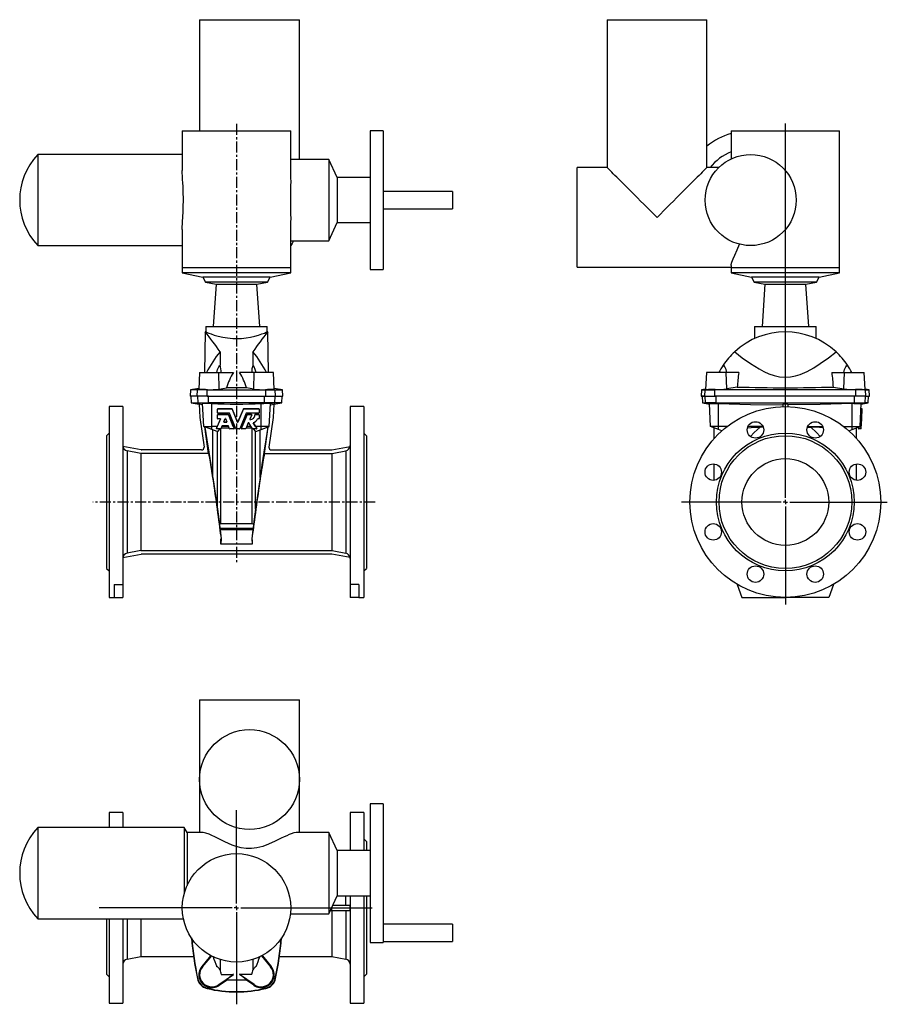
# Model space of a CAD drawing. Extents: x -11 to 28.4, y -5.5 to 39.2.
import ezdxf

# ---------------------------------------------------------------- set-up
doc = ezdxf.new("R2010")
doc.units = 0
doc.linetypes.add('CENTERX2', pattern=[0.8, 0.5, -0.1, 0.1, -0.1])
doc.layers.get('0').update_dxf_attribs({"linetype": 'CONTINUOUS'})
doc.layers.add('FORMAT', color=7, linetype='CONTINUOUS')

# ---------------------------------------------------------------- blocks, each defined once
blk = doc.blocks.new('SW_CENTERMARKSYMBOL_0')
at = {"layer": 'FORMAT', "color": 0}
for p, q in [((0, 0.197), (0, 17.192)), ((-0.197, 0), (-4.707, 0)), ((0, 0), (-0.098, 0)), ((0, 0), (0, 0.098)), ((0, 0), (0, -0.098)), ((0, 0), (0.098, 0)), ((0.197, 0), (4.629, 0)), ((0, -0.197), (0, -4.656))]:
    blk.add_line(p, q, dxfattribs=at)
blk = doc.blocks.new('SW_CENTERMARKSYMBOL_1')
at = {"layer": 'FORMAT', "color": 0}
for p, q in [((0, 0.197), (0, 4.429)), ((-0.197, 0), (-6.236, 0)), ((0, 0), (-0.098, 0)), ((0, 0), (0, 0.098)), ((0, 0), (0, -0.098)), ((0, 0), (0.098, 0)), ((0.197, 0), (6.164, 0)), ((0, -0.197), (0, -4.379))]:
    blk.add_line(p, q, dxfattribs=at)

msp = doc.modelspace()

# ---------------------------------------------------------------- linework, layer by layer
at = {"color": 7, "linetype": 'CONTINUOUS'}
for p, q in [((-2.865, 39.228), (-2.865, 34.188)), ((-2.865, 39.228), (1.662, 39.228)), ((1.662, 32.887), (1.662, 39.228)), ((15.636, 39.228), (15.636, 32.515)), ((15.636, 39.228), (20.163, 39.228)), ((20.163, 32.515), (20.163, 39.228)), ((-3.653, 34.188), (-3.653, 32.375)), ((-3.653, 34.188), (1.268, 34.188)), ((1.268, 31.998), (1.268, 34.188)), ((5.461, 34.188), (4.871, 34.188)), ((4.871, 34.188), (4.871, 27.889)), ((5.461, 34.188), (5.461, 27.889)), ((21.266, 34.188), (21.266, 32.906)), ((21.266, 34.188), (26.187, 34.188)), ((26.187, 27.968), (26.187, 34.188)), ((-3.653, 33.105), (-10.206, 33.105)), ((-10.206, 33.105), (-10.206, 28.972)), ((2.996, 32.887), (1.268, 32.887)), ((3.378, 32.064), (2.996, 32.887)), ((2.996, 32.887), (2.996, 29.19)), ((15.636, 32.515), (14.278, 32.515)), ((14.278, 27.987), (14.278, 32.515)), ((20.705, 32.515), (20.163, 32.515)), ((4.871, 32.064), (3.378, 32.064)), ((3.378, 32.064), (3.378, 30.013)), ((8.611, 31.432), (5.461, 31.432)), ((8.611, 31.432), (8.611, 30.645)), ((5.461, 30.645), (8.611, 30.645)), ((1.268, 27.968), (1.268, 30.08)), ((2.996, 29.19), (3.378, 30.013)), ((3.378, 30.013), (4.871, 30.013)), ((-3.653, 29.706), (-3.653, 27.968)), ((1.268, 29.19), (1.398, 29.19)), ((1.398, 29.19), (2.996, 29.19)), ((-10.206, 28.972), (-3.653, 28.972)), ((-3.653, 27.968), (-3.653, 27.731)), ((-3.653, 27.731), (-2.727, 27.535)), ((1.268, 27.731), (-3.653, 27.731)), ((0.342, 27.535), (1.268, 27.731)), ((1.268, 27.731), (1.268, 27.968)), ((4.871, 27.889), (5.461, 27.889)), ((14.278, 27.987), (21.266, 27.987)), ((21.266, 28.07), (21.266, 27.968)), ((21.266, 27.968), (21.266, 27.731)), ((21.266, 27.731), (22.192, 27.535)), ((23.726, 27.731), (21.266, 27.731)), ((26.187, 27.731), (23.726, 27.731)), ((25.261, 27.535), (26.187, 27.731)), ((26.187, 27.731), (26.187, 27.968)), ((-2.727, 27.535), (-2.602, 27.318)), ((0.342, 27.535), (-2.727, 27.535)), ((-2.602, 27.318), (-2.117, 27.215)), ((0.217, 27.318), (-2.602, 27.318)), ((-0.268, 27.215), (0.217, 27.318)), ((0.217, 27.318), (0.342, 27.535)), ((22.192, 27.535), (22.317, 27.318)), ((23.726, 27.535), (22.192, 27.535)), ((22.317, 27.318), (22.802, 27.215)), ((23.726, 27.318), (22.317, 27.318)), ((25.261, 27.535), (23.726, 27.535)), ((25.136, 27.318), (23.726, 27.318)), ((24.651, 27.215), (25.136, 27.318)), ((25.136, 27.318), (25.261, 27.535)), ((-2.117, 27.215), (-2.251, 25.291)), ((-2.117, 27.215), (-0.268, 27.215)), ((-0.133, 25.291), (-0.268, 27.215)), ((22.802, 27.215), (22.667, 25.291)), ((22.802, 27.215), (24.651, 27.215)), ((24.785, 25.291), (24.651, 27.215)), ((-2.609, 25.054), (-2.642, 23.204)), ((-2.587, 25.054), (-2.609, 25.054)), ((-2.59, 25.291), (-2.59, 25.053)), ((-2.59, 25.291), (0.205, 25.291)), ((0.205, 25.054), (0.205, 25.291)), ((0.225, 25.054), (0.205, 25.054)), ((0.257, 23.204), (0.225, 25.054)), ((22.329, 25.291), (22.329, 24.755)), ((22.329, 25.291), (25.124, 25.291)), ((25.124, 24.752), (25.124, 25.291)), ((-1.937, 24.153), (-1.937, 23.545)), ((-0.447, 24.153), (-0.447, 23.545)), ((-2.865, 23.204), (-2.906, 22.434)), ((-2.865, 23.204), (-1.998, 23.204)), ((-1.998, 23.204), (-1.333, 23.204)), ((-0.386, 23.204), (-1.051, 23.204)), ((0.481, 23.204), (-0.386, 23.204)), ((0.521, 22.434), (0.481, 23.204)), ((20.144, 23.204), (20.103, 22.431)), ((21.042, 23.204), (20.144, 23.204)), ((21.608, 23.204), (21.042, 23.204)), ((25.844, 23.204), (26.411, 23.204)), ((26.411, 23.204), (27.309, 23.204)), ((27.35, 22.431), (27.309, 23.204)), ((-3.284, 22.419), (-3.298, 22.141)), ((-2.903, 22.486), (-3.284, 22.419)), ((-2.955, 22.419), (-3.284, 22.419)), ((-2.526, 22.419), (-2.955, 22.419)), ((-2.526, 22.419), (0.142, 22.419)), ((-1.976, 22.46), (-1.645, 22.508)), ((-0.409, 22.46), (-0.74, 22.508)), ((0.142, 22.419), (0.571, 22.419)), ((0.9, 22.419), (0.519, 22.486)), ((0.571, 22.419), (0.9, 22.419)), ((0.914, 22.141), (0.9, 22.419)), ((19.922, 22.419), (19.907, 22.141)), ((20.104, 22.451), (19.922, 22.419)), ((19.922, 22.419), (20.081, 22.419)), ((20.081, 22.419), (20.524, 22.419)), ((26.929, 22.419), (20.524, 22.419)), ((21.545, 22.551), (21.066, 22.469)), ((25.907, 22.551), (26.387, 22.469)), ((27.372, 22.419), (26.929, 22.419)), ((27.531, 22.419), (27.348, 22.451)), ((27.372, 22.419), (27.531, 22.419)), ((27.545, 22.141), (27.531, 22.419)), ((-2.97, 22.141), (-3.298, 22.141)), ((-3.26, 22.133), (-3.245, 21.835)), ((-2.943, 22.133), (-3.26, 22.133)), ((-2.53, 22.141), (-2.97, 22.141)), ((-2.467, 22.133), (-2.943, 22.133)), ((-2.53, 22.141), (0.145, 22.141)), ((-2.467, 22.133), (0.083, 22.133)), ((-1.625, 22.141), (-1.625, 22.133)), ((-0.759, 22.133), (-0.759, 22.141)), ((0.083, 22.133), (0.558, 22.133)), ((0.145, 22.141), (0.585, 22.141)), ((0.558, 22.133), (0.876, 22.133)), ((0.585, 22.141), (0.914, 22.141)), ((0.86, 21.835), (0.876, 22.133)), ((19.907, 22.141), (20.066, 22.141)), ((19.947, 22.133), (19.962, 21.835)), ((20.092, 22.133), (19.947, 22.133)), ((20.066, 22.141), (20.521, 22.141)), ((20.092, 22.133), (20.58, 22.133)), ((26.932, 22.141), (20.521, 22.141)), ((26.873, 22.133), (20.58, 22.133)), ((23.293, 22.141), (23.293, 22.133)), ((24.159, 22.133), (24.159, 22.141)), ((27.361, 22.133), (26.873, 22.133)), ((27.386, 22.141), (26.932, 22.141)), ((27.361, 22.133), (27.506, 22.133)), ((27.386, 22.141), (27.545, 22.141)), ((27.49, 21.835), (27.506, 22.133)), ((-6.35, 21.661), (-6.98, 21.661)), ((-6.98, 21.661), (-6.98, 12.999)), ((-6.35, 21.661), (-6.35, 13.59)), ((-3.245, 21.835), (-2.886, 21.772)), ((-3.245, 21.835), (-2.928, 21.835)), ((-2.928, 21.835), (-2.464, 21.835)), ((-2.886, 21.772), (-2.855, 21.173)), ((-2.724, 21.798), (-2.73, 21.797)), ((-2.675, 20.755), (-2.73, 21.797)), ((0.079, 21.835), (-2.464, 21.835)), ((-2.314, 21.8), (-2.421, 21.801)), ((-2.052, 21.547), (-2.052, 21.551)), ((-2.052, 21.378), (-2.052, 21.547)), ((-1.397, 21.56), (-2.043, 21.56)), ((-2.043, 21.557), (-1.397, 21.557)), ((-1.142, 20.959), (-1.389, 21.554)), ((-1.389, 21.551), (-1.142, 20.956)), ((-0.878, 21.554), (-1.124, 20.959)), ((-1.124, 20.956), (-0.878, 21.551)), ((-0.172, 21.56), (-0.869, 21.56)), ((-0.869, 21.557), (-0.172, 21.557)), ((-0.163, 21.547), (-0.163, 21.551)), ((-0.163, 21.547), (-0.163, 21.378)), ((-0.07, 21.8), (0.037, 21.801)), ((0.543, 21.835), (0.079, 21.835)), ((0.291, 20.755), (0.345, 21.797)), ((0.339, 21.798), (0.345, 21.797)), ((0.502, 21.772), (0.47, 21.173)), ((0.502, 21.772), (0.86, 21.835)), ((0.86, 21.835), (0.543, 21.835)), ((4.595, 21.661), (3.965, 21.661)), ((3.965, 21.661), (3.965, 13.59)), ((4.595, 21.661), (4.595, 12.999)), ((19.962, 21.835), (20.28, 21.779)), ((19.962, 21.835), (20.107, 21.835)), ((20.583, 21.835), (20.107, 21.835)), ((20.279, 21.8), (20.293, 21.801)), ((20.334, 20.755), (20.279, 21.8)), ((20.583, 21.835), (26.87, 21.835)), ((20.625, 21.798), (20.695, 21.797)), ((23.608, 21.772), (23.608, 21.659)), ((23.844, 21.772), (23.844, 21.659)), ((26.828, 21.798), (26.758, 21.797)), ((26.87, 21.835), (27.345, 21.835)), ((27.119, 20.755), (27.173, 21.8)), ((27.173, 21.8), (27.16, 21.801)), ((27.22, 21.557), (27.161, 21.56)), ((27.173, 21.779), (27.49, 21.835)), ((27.21, 21.378), (27.219, 21.547)), ((27.49, 21.835), (27.345, 21.835)), ((-2.855, 21.173), (-2.665, 19.827)), ((-2.103, 20.664), (-1.923, 21.097)), ((-1.923, 21.1), (-2.066, 20.755)), ((-2.052, 21.289), (-2.052, 21.292)), ((-2.052, 21.119), (-2.052, 21.289)), ((-1.524, 21.368), (-2.043, 21.368)), ((-1.57, 21.302), (-2.043, 21.302)), ((-2.043, 21.299), (-1.57, 21.299)), ((-1.932, 21.11), (-2.043, 21.11)), ((-1.923, 21.102), (-1.923, 21.1)), ((-1.771, 20.971), (-1.711, 21.117)), ((-1.693, 21.117), (-1.633, 20.971)), ((-1.337, 20.755), (-1.562, 21.296)), ((-1.562, 21.293), (-1.301, 20.664)), ((-1.222, 20.657), (-1.515, 21.362)), ((-0.751, 21.362), (-1.044, 20.657)), ((-0.965, 20.664), (-0.705, 21.293)), ((-0.705, 21.296), (-0.929, 20.755)), ((-0.172, 21.368), (-0.743, 21.368)), ((-0.512, 21.302), (-0.696, 21.302)), ((-0.696, 21.299), (-0.512, 21.299)), ((-0.503, 21.285), (-0.586, 21.087)), ((-0.502, 21.289), (-0.502, 21.292)), ((-0.361, 21.292), (-0.361, 21.289)), ((-0.172, 21.302), (-0.352, 21.302)), ((-0.352, 21.299), (-0.172, 21.299)), ((-0.172, 21.11), (-0.226, 21.11)), ((-0.163, 21.289), (-0.163, 21.292)), ((-0.163, 21.289), (-0.163, 21.119)), ((0.47, 21.173), (0.281, 19.827)), ((27.196, 21.11), (27.137, 21.113)), ((27.206, 21.299), (27.147, 21.302)), ((27.21, 21.368), (27.151, 21.371)), ((27.173, 20.664), (27.196, 21.097)), ((27.197, 21.119), (27.206, 21.289)), ((27.206, 21.299), (27.21, 21.362)), ((-2.675, 20.755), (-2.314, 20.755)), ((-2.314, 20.624), (-2.675, 20.755)), ((-2.463, 19.531), (-2.633, 20.74)), ((-2.066, 20.755), (-2.314, 20.755)), ((-2.07, 20.535), (-2.314, 20.624)), ((-2.263, 18.438), (-2.263, 20.605)), ((-2.104, 20.667), (-2.104, 20.66)), ((-2.103, 20.67), (-2.077, 20.733)), ((-1.91, 20.651), (-2.094, 20.651)), ((-2.077, 20.733), (-2.066, 20.755)), ((-1.945, 20.651), (-2.06, 20.536)), ((-1.851, 20.777), (-1.901, 20.657)), ((-1.901, 16.359), (-1.901, 20.658)), ((-1.885, 20.695), (-1.518, 20.695)), ((-1.543, 20.755), (-1.861, 20.755)), ((-1.561, 20.783), (-1.843, 20.783)), ((-1.762, 20.961), (-1.641, 20.961)), ((-1.641, 20.958), (-1.762, 20.958)), ((-1.502, 20.657), (-1.552, 20.777)), ((-1.309, 20.651), (-1.494, 20.651)), ((-1.337, 20.755), (-1.327, 20.733)), ((-1.263, 20.755), (-1.337, 20.755)), ((-1.327, 20.733), (-1.301, 20.67)), ((-1.311, 20.695), (-1.238, 20.695)), ((-1.3, 20.66), (-1.3, 20.667)), ((-1.053, 20.651), (-1.214, 20.651)), ((-1.028, 20.695), (-0.955, 20.695)), ((-0.929, 20.755), (-1.003, 20.755)), ((-0.966, 20.667), (-0.966, 20.66)), ((-0.965, 20.67), (-0.939, 20.733)), ((-0.773, 20.651), (-0.957, 20.651)), ((-0.939, 20.733), (-0.929, 20.755)), ((-0.655, 20.919), (-0.764, 20.657)), ((-0.748, 20.695), (-0.495, 20.695)), ((-0.533, 20.755), (-0.723, 20.755)), ((-0.469, 20.655), (-0.638, 20.921)), ((-0.483, 16.359), (-0.483, 20.678)), ((-0.277, 20.651), (-0.461, 20.651)), ((-0.439, 20.651), (-0.324, 20.536)), ((-0.324, 20.755), (-0.43, 20.921)), ((-0.43, 20.918), (-0.269, 20.666)), ((-0.07, 20.755), (-0.324, 20.755)), ((-0.324, 20.755), (-0.308, 20.733)), ((-0.315, 20.535), (-0.07, 20.624)), ((-0.308, 20.733), (-0.269, 20.672)), ((-0.268, 20.66), (-0.268, 20.667)), ((-0.121, 18.438), (-0.121, 20.605)), ((0.291, 20.755), (-0.07, 20.755)), ((-0.07, 20.624), (0.291, 20.755)), ((0.079, 19.531), (0.248, 20.74)), ((20.695, 20.755), (20.334, 20.755)), ((20.695, 20.624), (20.334, 20.755)), ((20.498, 20.217), (20.498, 20.695)), ((21.076, 20.755), (20.695, 20.755)), ((20.85, 20.567), (20.695, 20.624)), ((22.712, 20.755), (22.028, 20.755)), ((22.721, 20.734), (22.576, 20.733)), ((24.732, 20.734), (24.877, 20.733)), ((24.74, 20.755), (25.424, 20.755)), ((26.376, 20.755), (26.758, 20.755)), ((26.603, 20.567), (26.758, 20.624)), ((26.758, 20.755), (27.119, 20.755)), ((26.758, 20.624), (27.119, 20.755)), ((26.955, 20.217), (26.955, 20.695)), ((27.172, 20.651), (27.054, 20.657)), ((27.055, 20.67), (27.058, 20.733)), ((-6.98, 20.46), (-7.098, 20.342)), ((-7.098, 20.342), (-7.098, 14.318)), ((-2.06, 20.536), (-2.07, 20.535)), ((-2.06, 17.001), (-2.06, 20.536)), ((-0.324, 20.536), (-0.315, 20.535)), ((-0.324, 17.001), (-0.324, 20.536)), ((4.713, 20.342), (4.595, 20.46)), ((4.713, 20.342), (4.713, 14.318)), ((-5.525, 19.694), (-6.347, 19.854)), ((-2.782, 19.692), (-5.502, 19.692)), ((0.398, 19.692), (3.118, 19.692)), ((3.14, 19.694), (3.963, 19.854)), ((-5.529, 19.531), (-5.529, 15.128)), ((-2.463, 19.531), (-5.529, 19.531)), ((0.079, 19.531), (3.144, 19.531)), ((3.144, 19.531), (3.144, 15.128)), ((20.498, 18.315), (20.498, 19.057)), ((26.955, 18.315), (26.955, 19.057)), ((-2.263, 18.438), (-2.06, 17.001)), ((-0.121, 18.438), (-0.324, 17.001)), ((-2.06, 17.001), (-1.959, 16.317)), ((-0.324, 17.001), (-0.425, 16.317)), ((-1.901, 16.359), (-1.959, 16.317)), ((-1.959, 16.317), (-1.945, 16.128)), ((-1.901, 16.359), (-0.483, 16.359)), ((-0.483, 16.359), (-0.425, 16.317)), ((-0.425, 16.317), (-0.439, 16.128)), ((-1.94, 16.073), (-1.894, 15.659)), ((-1.894, 15.659), (-1.901, 15.421)), ((-1.894, 15.659), (-1.895, 15.659)), ((-0.445, 16.073), (-0.49, 15.659)), ((-0.49, 15.659), (-0.489, 15.659)), ((-0.49, 15.659), (-0.483, 15.421)), ((-6.347, 14.806), (-5.525, 14.966)), ((-5.529, 15.128), (3.144, 15.128)), ((3.118, 14.968), (-5.502, 14.968)), ((3.963, 14.806), (3.14, 14.966)), ((-7.098, 14.318), (-6.98, 14.2)), ((4.595, 14.2), (4.713, 14.318)), ((-6.743, 13.59), (-6.35, 13.59)), ((-6.743, 13.59), (-6.743, 12.999)), ((-6.35, 13.59), (-6.35, 12.999)), ((4.359, 13.59), (3.965, 13.59)), ((3.965, 13.59), (3.965, 12.999)), ((4.359, 13.59), (4.359, 12.999)), ((21.543, 13.59), (21.758, 12.999)), ((25.91, 13.59), (25.695, 12.999)), ((-6.98, 12.999), (-6.743, 12.999)), ((-6.743, 12.999), (-6.35, 12.999)), ((4.359, 12.999), (3.965, 12.999)), ((4.359, 12.999), (4.595, 12.999)), ((21.758, 12.999), (23.726, 12.999)), ((25.695, 12.999), (23.726, 12.999)), ((-2.865, 8.353), (-2.865, 4.731)), ((-2.865, 8.353), (-0.602, 8.353)), ((-0.602, 8.353), (1.662, 8.353)), ((1.662, 2.327), (1.662, 8.353)), ((-2.865, 4.731), (-2.865, 2.327)), ((5.461, 3.629), (4.871, 3.629)), ((4.871, 3.629), (4.871, -2.671)), ((5.461, 3.629), (5.461, -2.671)), ((-6.35, 3.235), (-6.98, 3.235)), ((-6.98, 3.235), (-6.98, 2.546)), ((-6.35, 3.235), (-6.35, 2.546)), ((4.595, 3.235), (3.965, 3.235)), ((3.965, 3.235), (3.965, 1.505)), ((4.595, 3.235), (4.595, 1.505)), ((-3.56, 2.546), (-10.206, 2.546)), ((-10.206, 2.546), (-10.206, -1.588)), ((-3.436, 2.327), (-3.56, 2.546)), ((-3.56, 2.546), (-3.56, -0.427)), ((-2.721, 2.327), (-3.436, 2.327)), ((-3.436, 2.327), (-3.436, -0.086)), ((2.996, 2.327), (1.52, 2.327)), ((3.378, 1.505), (2.996, 2.327)), ((2.996, 2.327), (2.996, -1.37)), ((4.713, 1.916), (4.595, 2.034)), ((4.713, 1.916), (4.713, 1.505)), ((4.871, 1.505), (3.378, 1.505)), ((3.378, 1.505), (3.378, -0.547)), ((2.996, -1.37), (3.378, -0.547)), ((3.378, -0.547), (4.871, -0.547)), ((3.965, -0.547), (3.965, -5.427)), ((4.595, -0.547), (4.595, -5.427)), ((4.713, -0.547), (4.713, -4.108)), ((3.068, -1.214), (3.118, -1.214)), ((3.118, -1.214), (3.14, -1.214)), ((3.14, -1.214), (3.963, -1.214)), ((3.144, -1.214), (3.144, -3.301)), ((3.178, -0.978), (3.963, -0.978)), ((-10.206, -1.588), (-3.604, -1.588)), ((-7.098, -1.588), (-7.098, -4.108)), ((-6.98, -1.588), (-6.98, -5.427)), ((-6.35, -1.588), (-6.35, -5.427)), ((-5.529, -1.588), (-5.529, -3.301)), ((1.253, -1.37), (2.996, -1.37)), ((8.611, -1.831), (5.461, -1.831)), ((8.611, -1.831), (8.611, -2.618)), ((4.871, -2.671), (5.461, -2.671)), ((5.461, -2.618), (8.611, -2.618)), ((-6.158, -3.423), (-5.529, -3.301)), ((-5.529, -3.301), (-3.144, -3.301)), ((-2.379, -3.277), (-2.772, -3.756)), ((-2.334, -3.276), (-2.743, -3.78)), ((-2.388, -3.244), (-2.379, -3.277)), ((-1.937, -3.441), (-1.937, -3.914)), ((-0.447, -3.441), (-0.447, -3.914)), ((-0.051, -3.276), (0.358, -3.78)), ((0.004, -3.243), (-0.006, -3.277)), ((-0.006, -3.277), (0.388, -3.756)), ((0.759, -3.301), (3.144, -3.301)), ((3.144, -3.301), (3.774, -3.423)), ((-7.098, -4.108), (-6.98, -4.226)), ((-1.998, -4.579), (-1.333, -4.114)), ((-1.976, -4.611), (-1.645, -4.376)), ((-1.881, -4.114), (-1.333, -4.114)), ((-0.503, -4.114), (-1.051, -4.114)), ((-0.386, -4.579), (-1.051, -4.114)), ((-0.409, -4.611), (-0.74, -4.376)), ((4.595, -4.226), (4.713, -4.108)), ((-6.98, -5.427), (-6.35, -5.427)), ((3.965, -5.427), (4.595, -5.427))]:
    msp.add_line(p, q, dxfattribs=at)
at = {"color": 8, "linetype": 'CONTINUOUS'}
for p, q in [((1.268, 27.968), (-3.653, 27.968)), ((23.726, 27.968), (21.266, 27.968)), ((26.187, 27.968), (23.726, 27.968)), ((-1.976, 22.46), (-1.998, 23.204)), ((-0.409, 22.46), (-0.386, 23.204)), ((21.066, 22.469), (21.042, 23.204)), ((26.387, 22.469), (26.411, 23.204)), ((-2.97, 22.141), (-2.955, 22.419)), ((-2.885, 22.432), (-2.955, 22.419)), ((-2.53, 22.141), (-2.526, 22.419)), ((-2.513, 22.429), (-2.526, 22.419)), ((0.128, 22.429), (0.142, 22.419)), ((0.145, 22.141), (0.142, 22.419)), ((0.5, 22.432), (0.571, 22.419)), ((0.585, 22.141), (0.571, 22.419)), ((20.066, 22.141), (20.081, 22.419)), ((20.137, 22.429), (20.081, 22.419)), ((20.521, 22.141), (20.524, 22.419)), ((20.538, 22.432), (20.524, 22.419)), ((26.915, 22.432), (26.929, 22.419)), ((26.932, 22.141), (26.929, 22.419)), ((27.315, 22.429), (27.372, 22.419)), ((27.386, 22.141), (27.372, 22.419)), ((-2.928, 21.835), (-2.943, 22.133)), ((-2.464, 21.835), (-2.467, 22.133)), ((0.079, 21.835), (0.083, 22.133)), ((0.543, 21.835), (0.558, 22.133)), ((20.107, 21.835), (20.092, 22.133)), ((20.583, 21.835), (20.58, 22.133)), ((26.87, 21.835), (26.873, 22.133)), ((27.345, 21.835), (27.361, 22.133)), ((-2.724, 21.798), (-2.928, 21.835)), ((-2.421, 21.801), (-2.464, 21.835)), ((-2.314, 20.755), (-2.314, 21.8)), ((-2.043, 21.557), (-2.043, 21.56)), ((-1.397, 21.557), (-1.397, 21.56)), ((-1.389, 21.551), (-1.389, 21.554)), ((-0.878, 21.551), (-0.878, 21.554)), ((-0.869, 21.557), (-0.869, 21.56)), ((-0.172, 21.557), (-0.172, 21.56)), ((-0.07, 20.755), (-0.07, 21.8)), ((0.037, 21.801), (0.079, 21.835)), ((0.339, 21.798), (0.543, 21.835)), ((20.293, 21.801), (20.107, 21.835)), ((20.625, 21.798), (20.583, 21.835)), ((20.695, 20.755), (20.695, 21.797)), ((26.758, 20.755), (26.758, 21.797)), ((26.828, 21.798), (26.87, 21.835)), ((27.16, 21.801), (27.345, 21.835)), ((27.219, 21.547), (27.16, 21.551)), ((-2.043, 21.299), (-2.043, 21.302)), ((-1.923, 21.097), (-1.923, 21.1)), ((-1.57, 21.299), (-1.57, 21.302)), ((-1.562, 21.293), (-1.562, 21.296)), ((-0.705, 21.293), (-0.705, 21.296)), ((-0.696, 21.299), (-0.696, 21.302)), ((-0.577, 21.074), (-0.577, 21.077)), ((-0.512, 21.299), (-0.512, 21.302)), ((-0.352, 21.299), (-0.352, 21.302)), ((-0.172, 21.299), (-0.172, 21.302)), ((27.196, 21.097), (27.137, 21.1)), ((27.197, 21.119), (27.138, 21.122)), ((27.206, 21.289), (27.147, 21.292)), ((27.21, 21.362), (27.151, 21.365)), ((27.21, 21.378), (27.152, 21.381)), ((-2.314, 20.624), (-2.314, 20.755)), ((-2.103, 20.664), (-2.103, 20.67)), ((-1.762, 20.958), (-1.762, 20.961)), ((-1.641, 20.958), (-1.641, 20.961)), ((-1.301, 20.664), (-1.301, 20.67)), ((-1.142, 20.956), (-1.142, 20.959)), ((-1.124, 20.956), (-1.124, 20.959)), ((-0.965, 20.664), (-0.965, 20.67)), ((-0.43, 20.918), (-0.43, 20.921)), ((-0.269, 20.666), (-0.269, 20.672)), ((-0.07, 20.624), (-0.07, 20.755)), ((20.695, 20.624), (20.695, 20.755)), ((26.758, 20.624), (26.758, 20.755)), ((27.173, 20.664), (27.055, 20.67)), ((-6.158, 19.654), (-6.158, 15.006)), ((3.774, 19.654), (3.774, 15.006)), ((-0.439, 16.128), (-1.945, 16.128)), ((-0.445, 16.073), (-1.94, 16.073)), ((-0.483, 15.421), (-1.901, 15.421)), ((3.774, -0.978), (3.774, -0.547)), ((3.118, -1.214), (3.118, -1.107)), ((3.14, -1.214), (3.14, -1.058)), ((3.774, -1.214), (3.774, -3.423)), ((-6.158, -1.588), (-6.158, -3.423)), ((-2.772, -3.756), (-2.743, -3.78)), ((0.388, -3.756), (0.358, -3.78)), ((-2.97, -4.302), (-2.955, -4.299)), ((-2.885, -4.284), (-2.955, -4.299)), ((0.5, -4.284), (0.571, -4.299)), ((0.585, -4.302), (0.571, -4.299)), ((-2.53, -4.756), (-2.526, -4.742)), ((-2.513, -4.685), (-2.526, -4.742)), ((-1.976, -4.611), (-1.998, -4.579)), ((-0.409, -4.611), (-0.386, -4.579)), ((0.128, -4.685), (0.142, -4.742)), ((0.145, -4.756), (0.142, -4.742))]:
    msp.add_line(p, q, dxfattribs=at)
at = {"color": 7, "linetype": 'CONTINUOUS'}
for points in [[(-3.651, 29.706), (-3.652, 29.765), (-3.643, 30.013), (-3.626, 30.31), (-3.618, 30.47), (-3.611, 30.633), (-3.606, 30.803), (-3.603, 30.974), (-3.604, 31.152), (-3.607, 31.328), (-3.613, 31.494), (-3.62, 31.657), (-3.629, 31.82), (-3.638, 31.977), (-3.646, 32.127), (-3.651, 32.269), (-3.652, 32.375)], [(17.9, 30.251), (17.748, 30.402), (17.598, 30.553), (17.449, 30.702), (17.302, 30.849), (17.157, 30.994), (17.016, 31.135), (16.879, 31.272), (16.746, 31.405), (16.618, 31.532), (16.497, 31.654), (16.381, 31.77), (16.272, 31.878), (16.171, 31.98), (16.077, 32.074), (15.991, 32.159), (15.914, 32.236), (15.846, 32.305), (15.787, 32.364), (15.737, 32.413), (15.697, 32.453), (15.667, 32.483), (15.647, 32.504), (15.637, 32.514), (15.636, 32.515)], [(20.163, 32.515), (20.162, 32.514), (20.152, 32.504), (20.132, 32.483), (20.102, 32.453), (20.062, 32.413), (20.012, 32.364), (19.953, 32.305), (19.885, 32.236), (19.808, 32.159), (19.722, 32.074), (19.628, 31.98), (19.527, 31.878), (19.418, 31.77), (19.303, 31.654), (19.181, 31.532), (19.053, 31.405), (18.921, 31.272), (18.783, 31.135), (18.642, 30.994), (18.498, 30.849), (18.351, 30.702), (18.201, 30.553), (18.051, 30.402), (17.9, 30.251)], [(1.267, 31.998), (1.268, 31.917), (1.263, 31.648), (1.256, 31.356), (1.253, 31.051), (1.256, 30.736), (1.262, 30.44), (1.268, 30.152), (1.267, 30.08)], [(1.398, 29.19), (1.332, 29.074), (1.268, 28.975)], [(21.27, 28.07), (21.27, 28.109), (21.3, 28.22), (21.356, 28.364), (21.433, 28.54), (21.538, 28.774), (21.651, 29.04)], [(-2.587, 25.053), (-2.576, 25.049), (-2.53, 25.03), (-2.45, 24.999), (-2.34, 24.959), (-2.198, 24.912), (-2.023, 24.862), (-1.819, 24.815), (-1.598, 24.779), (-1.356, 24.757), (-1.192, 24.752)], [(-1.192, 24.752), (-0.972, 24.76), (-0.752, 24.784), (-0.552, 24.818), (-0.363, 24.862), (-0.191, 24.911), (-0.043, 24.96), (0.076, 25.003), (0.16, 25.036), (0.194, 25.049), (0.205, 25.054)], [(21.426, 24.153), (21.769, 23.879), (22.137, 23.615), (22.531, 23.371), (22.748, 23.256), (22.975, 23.155), (23.212, 23.073), (23.466, 23.017), (23.726, 22.997), (23.955, 23.013), (24.18, 23.057), (24.397, 23.124), (24.718, 23.262), (25.022, 23.428), (25.309, 23.611), (25.68, 23.877), (26.027, 24.153)], [(-2.092, 23.204), (-2.047, 23.34), (-1.993, 23.465), (-1.966, 23.51), (-1.938, 23.544), (-1.937, 23.545)], [(-0.293, 23.204), (-0.338, 23.34), (-0.392, 23.465), (-0.418, 23.51), (-0.446, 23.544), (-0.447, 23.545)], [(21.066, 23.204), (21.036, 23.34), (20.985, 23.465), (20.953, 23.51), (20.91, 23.544), (20.908, 23.545)], [(26.386, 23.204), (26.417, 23.34), (26.468, 23.465), (26.5, 23.51), (26.543, 23.544), (26.545, 23.545)], [(-2.905, 22.434), (-2.902, 22.432), (-2.885, 22.432)], [(-0.74, 22.508), (-1.326, 22.511), (-1.645, 22.508)], [(0.52, 22.434), (0.518, 22.432), (0.5, 22.432)], [(20.137, 22.429), (20.114, 22.429), (20.104, 22.43), (20.105, 22.431)], [(27.315, 22.429), (27.339, 22.429), (27.349, 22.43), (27.348, 22.431)], [(-2.727, 21.744), (-2.748, 21.747), (-2.886, 21.772)], [(0.343, 21.744), (0.363, 21.747), (0.502, 21.772)], [(20.695, 21.797), (22.151, 21.758), (23.608, 21.744)], [(23.844, 21.772), (23.726, 21.772), (23.608, 21.772)], [(26.758, 21.797), (25.302, 21.758), (23.844, 21.744)], [(27.219, 21.547), (27.219, 21.549), (27.22, 21.551), (27.22, 21.553), (27.22, 21.554), (27.22, 21.555), (27.22, 21.556), (27.22, 21.557), (27.22, 21.557)], [(27.196, 21.11), (27.196, 21.11), (27.196, 21.111), (27.197, 21.111), (27.197, 21.113), (27.197, 21.114), (27.197, 21.116), (27.197, 21.117), (27.197, 21.119)], [(27.196, 21.097), (27.196, 21.099), (27.196, 21.101), (27.196, 21.104), (27.196, 21.106), (27.196, 21.107), (27.196, 21.109), (27.196, 21.11), (27.196, 21.11)], [(27.206, 21.289), (27.206, 21.291), (27.206, 21.293), (27.206, 21.294), (27.206, 21.296), (27.206, 21.297), (27.206, 21.298), (27.206, 21.298), (27.206, 21.299)], [(27.21, 21.368), (27.21, 21.368), (27.21, 21.369), (27.21, 21.37), (27.21, 21.371), (27.21, 21.372), (27.21, 21.374), (27.21, 21.376), (27.21, 21.378)], [(27.21, 21.362), (27.21, 21.364), (27.21, 21.365), (27.21, 21.366), (27.21, 21.367), (27.21, 21.367), (27.21, 21.368), (27.21, 21.368), (27.21, 21.368)], [(-2.104, 20.667), (-2.103, 20.668), (-2.103, 20.67)], [(-1.301, 20.67), (-1.3, 20.668), (-1.3, 20.667)], [(-0.966, 20.667), (-0.966, 20.668), (-0.965, 20.67)], [(-0.43, 20.921), (-0.431, 20.923), (-0.432, 20.924)], [(22.009, 20.699), (22.179, 20.71), (22.576, 20.733)], [(22.576, 20.733), (22.311, 20.491), (22.142, 20.307)], [(25.444, 20.699), (25.274, 20.71), (24.877, 20.733)], [(24.877, 20.733), (25.142, 20.491), (25.311, 20.307)], [(27.054, 20.657), (27.054, 20.658), (27.055, 20.658), (27.055, 20.66), (27.055, 20.661), (27.055, 20.663), (27.055, 20.666), (27.055, 20.668), (27.055, 20.67)], [(27.172, 20.651), (27.172, 20.651), (27.172, 20.652), (27.173, 20.653), (27.173, 20.655), (27.173, 20.657), (27.173, 20.66), (27.173, 20.662), (27.173, 20.664)], [(-5.529, 19.531), (-5.609, 19.547), (-6.158, 19.654)], [(-2.463, 19.531), (-2.458, 19.515), (-2.45, 19.485), (-2.441, 19.442), (-2.43, 19.385), (-2.418, 19.315), (-2.403, 19.233), (-2.388, 19.139), (-2.37, 19.034), (-2.352, 18.918), (-2.332, 18.792), (-2.311, 18.656), (-2.289, 18.513), (-2.266, 18.362), (-2.243, 18.205), (-2.219, 18.042), (-2.194, 17.874), (-2.17, 17.703), (-2.145, 17.53), (-2.12, 17.356), (-2.096, 17.181), (-2.072, 17.008), (-2.048, 16.836), (-2.025, 16.667), (-2.003, 16.503), (-1.982, 16.344), (-1.962, 16.191), (-1.943, 16.045), (-1.926, 15.907), (-1.91, 15.778), (-1.895, 15.659)], [(0.079, 19.531), (0.073, 19.515), (0.066, 19.485), (0.057, 19.442), (0.046, 19.385), (0.033, 19.315), (0.019, 19.233), (0.003, 19.139), (-0.014, 19.034), (-0.033, 18.918), (-0.052, 18.792), (-0.073, 18.656), (-0.095, 18.513), (-0.118, 18.362), (-0.142, 18.205), (-0.166, 18.042), (-0.19, 17.874), (-0.215, 17.703), (-0.239, 17.53), (-0.264, 17.356), (-0.288, 17.181), (-0.313, 17.008), (-0.336, 16.836), (-0.359, 16.667), (-0.381, 16.503), (-0.402, 16.344), (-0.422, 16.191), (-0.441, 16.045), (-0.458, 15.907), (-0.474, 15.778), (-0.489, 15.659)], [(3.144, 19.531), (3.225, 19.547), (3.774, 19.654)], [(-5.529, 15.128), (-5.609, 15.113), (-6.158, 15.006)], [(3.144, 15.128), (3.225, 15.113), (3.774, 15.006)], [(-2.865, 2.342), (-2.869, 2.337), (-2.876, 2.327)], [(1.52, 2.327), (1.515, 2.327), (1.416, 2.312), (1.291, 2.271), (1.193, 2.23), (1.086, 2.181), (0.967, 2.123), (0.842, 2.061), (0.57, 1.927), (0.268, 1.79), (0.008, 1.695), (-0.13, 1.654), (-0.273, 1.622), (-0.505, 1.594), (-0.747, 1.598), (-0.978, 1.632), (-1.205, 1.692), (-1.382, 1.755), (-1.55, 1.824), (-1.716, 1.899), (-1.874, 1.975), (-2.026, 2.051), (-2.169, 2.123), (-2.307, 2.189), (-2.433, 2.246), (-2.579, 2.301), (-2.702, 2.327), (-2.721, 2.324)], [(3.963, -1.214), (3.963, -1.096), (3.963, -0.978)], [(-0.74, -4.376), (-1.326, -4.375), (-1.645, -4.376)]]:
    msp.add_lwpolyline(points, dxfattribs=at)
for centre, radius in [((22.152, 31.039), 2.067), ((23.726, 17.33), 4.331), ((22.37, 20.603), 0.374), ((25.082, 20.603), 0.374), ((23.726, 17.33), 3.13), ((23.726, 17.33), 3.012), ((23.726, 17.33), 1.969), ((20.453, 18.686), 0.374), ((27, 18.686), 0.374), ((20.453, 15.974), 0.374), ((27, 15.974), 0.374), ((22.37, 14.056), 0.374), ((25.082, 14.056), 0.374), ((-0.602, 4.731), 2.264), ((-1.192, -1.096), 2.461)]:
    msp.add_circle(centre, radius, dxfattribs=at)
for centre, radius, start, end in [((22.152, 31.039), 3.15, 106.3348, 129.1424), ((-8.043, 31.039), 2.992, 136.3074, 223.6926), ((22.152, 31.039), 2.362, 112.0243, 141.3178), ((-16.093, 14.295), 17.251, 34.853, 38.5881), ((13.709, 14.295), 17.251, 141.4119, 145.147), ((23.726, 21.668), 3.386, 47.214, 132.786), ((1.769, 21.082), 4.813, 140.3536, 153.8428), ((-4.153, 21.082), 4.813, 26.1572, 39.6464), ((23.726, 21.668), 3.386, 132.7927, 146.3464), ((23.726, 21.668), 3.386, 33.6536, 47.2073), ((-2.969, 23.201), 1.087, 0.163, 18.4459), ((0.584, 23.201), 1.087, 161.5541, 179.837), ((23.727, 21.668), 3.386, 146.3466, 153.032), ((23.726, 21.668), 3.386, 26.968, 33.6534), ((0.822, 21.822), 2.56, 147.3438, 164.4671), ((-3.206, 21.822), 2.56, 15.5329, 32.6562), ((29.147, 22.148), 7.612, 172.0265, 176.9682), ((18.306, 22.148), 7.612, 3.0318, 7.9735), ((-2.756, 13.584), 8.849, 88.4249, 90.8349), ((-2.437, 25.802), 3.374, 268.7086, 277.851), ((0.052, 25.802), 3.374, 262.149, 271.2914), ((0.371, 13.584), 8.849, 89.1651, 91.5751), ((20.383, 14.887), 7.547, 88.8219, 91.8654), ((20.59, 25.481), 3.049, 269.0198, 278.9748), ((23.726, 97.066), 74.547, 268.3235, 271.6765), ((26.862, 25.481), 3.049, 261.0252, 270.9802), ((27.07, 14.887), 7.547, 88.1346, 91.1781), ((-2.38, 2.628), 19.173, 90.1231, 91.0283), ((-1.192, 52.139), 30.361, 267.882, 272.118), ((-2.043, 21.551), 0.00944, 89.9615, 179.9598), ((-2.043, 21.547), 0.00944, 89.9615, 179.9615), ((-1.397, 21.551), 0.00945, 22.5515, 90.0209), ((-1.397, 21.547), 0.00945, 22.5556, 90.0167), ((-0.869, 21.551), 0.00945, 89.9792, 157.4487), ((-0.869, 21.547), 0.00945, 89.9833, 157.4446), ((-0.172, 21.551), 0.00944, 0.0404, 90.0383), ((-0.172, 21.547), 0.00944, 0.0386, 90.0383), ((-0.005, 2.628), 19.173, 88.9717, 89.8769), ((20.763, 54.896), 33.098, 269.1871, 269.7611), ((26.69, 54.896), 33.098, 270.2389, 270.8129), ((-2.043, 21.378), 0.00944, 180.0402, 270.0385), ((-2.043, 21.292), 0.00944, 89.9615, 179.9598), ((-2.043, 21.289), 0.00944, 89.9587, 179.9626), ((-2.043, 21.119), 0.00944, 180.0402, 270.0385), ((-1.932, 21.1), 0.00944, 337.5126, 90.0604), ((-1.702, 21.113), 0.00945, 22.5665, 157.4335), ((-1.57, 21.292), 0.00945, 22.5517, 90.0207), ((-1.57, 21.289), 0.00945, 22.5517, 90.0207), ((-1.524, 21.359), 0.00945, 22.5513, 90.0208), ((-0.743, 21.359), 0.00945, 89.9793, 157.4483), ((-0.696, 21.292), 0.00945, 89.9789, 157.4487), ((-0.696, 21.289), 0.00945, 89.9789, 157.4487), ((-0.577, 21.083), 0.00944, 157.5097, 267.7783), ((-0.577, 21.086), 0.00944, 189.4702, 267.7502), ((-0.569, 21.281), 0.208, 267.6765, 2.1035), ((-0.569, 21.284), 0.208, 267.6777, 359.9595), ((-0.512, 21.292), 0.00944, 0.0417, 90.0371), ((-0.512, 21.289), 0.00944, 337.5126, 90.0604), ((-0.569, 21.281), 0.378, 292.2198, 332.1297), ((-0.352, 21.292), 0.00944, 89.9593, 179.9619), ((-0.352, 21.289), 0.00944, 89.9584, 182.106), ((-0.226, 21.1), 0.00945, 89.9813, 152.1204), ((-0.172, 21.378), 0.00944, 269.9617, 359.9596), ((-0.172, 21.292), 0.00944, 0.0404, 90.0383), ((-0.172, 21.289), 0.00944, 0.0376, 90.0411), ((-0.172, 21.119), 0.00944, 269.9617, 359.9596), ((-207.086, -11.637), 207.019, 8.35337, 8.99581), ((-2.094, 20.66), 0.00944, 157.5132, 270.0598), ((-1.91, 20.66), 0.00945, 269.9789, 337.4487), ((-1.843, 20.774), 0.00945, 89.984, 157.4436), ((-1.762, 20.967), 0.00944, 157.5128, 270.0602), ((-1.762, 20.97), 0.00944, 189.4699, 270.0331), ((-1.641, 20.967), 0.00944, 269.9398, 22.4872), ((-1.641, 20.97), 0.00944, 269.9674, 350.5294), ((-1.561, 20.774), 0.00945, 22.5554, 90.0169), ((-1.494, 20.66), 0.00945, 202.5517, 270.0207), ((-1.309, 20.66), 0.00944, 269.9403, 22.4867), ((-1.214, 20.66), 0.00945, 202.5516, 270.0208), ((-1.133, 20.963), 0.00945, 202.5635, 337.4365), ((-1.133, 20.96), 0.00945, 202.5635, 337.4365), ((-1.053, 20.66), 0.00945, 269.9792, 337.4485), ((-0.957, 20.66), 0.00944, 157.5133, 270.0597), ((-0.773, 20.66), 0.00945, 269.9793, 337.4483), ((-0.646, 20.915), 0.00945, 32.5544, 157.4325), ((-0.461, 20.66), 0.00945, 212.5551, 270.0117), ((-0.422, 20.923), 0.00943, 112.1891, 212.5225), ((-0.277, 20.66), 0.00944, 269.9337, 32.5001), ((-0.277, 20.667), 0.00943, 0.0005, 32.5418), ((204.702, -11.637), 207.019, 171.00419, 171.64663), ((-6.113, 19.889), 0.236, 180, 188.4657), ((-6.113, 19.886), 0.236, 187.7478, 258.9595), ((-5.502, 19.81), 0.118, 259, 270), ((-2.782, 19.81), 0.118, 270, 8), ((0.398, 19.81), 0.118, 172, 270), ((3.118, 19.81), 0.118, 270, 281), ((3.729, 19.886), 0.236, 281.0405, 352.2522), ((3.729, 19.889), 0.236, 351.5476, 0), ((-0.221, 16.27), 1.729, 184.6798, 186.5128), ((-2.163, 16.27), 1.729, 353.4872, 355.3202), ((-26.251, 16.139), 24.36, 358.3105, 358.8722), ((23.867, 16.139), 24.36, 181.1278, 181.6895), ((-6.113, 14.771), 0.236, 171.5476, 180), ((-6.113, 14.774), 0.236, 101.0426, 172.2501), ((-5.502, 14.85), 0.118, 90, 101), ((3.118, 14.85), 0.118, 79, 90), ((3.729, 14.774), 0.236, 7.7499, 78.9574), ((3.729, 14.771), 0.236, 0, 8.4657), ((-8.043, 0.479), 2.992, 136.3074, 223.6926), ((12.489, -1.096), 15.787, 184.9609, 191.716), ((12.489, -1.096), 15.773, 185.0562, 191.716), ((-14.873, -1.096), 15.773, 348.284, 354.9438), ((-14.873, -1.096), 15.787, 348.284, 355.0391), ((-6.113, -3.655), 0.236, 101, 180), ((-2.512, -3.005), 0.302, 296.0743, 301.1018), ((4.556, -1.096), 7.16, 198.0725, 201.8077), ((-6.94, -1.096), 7.16, 338.1923, 341.9275), ((0.127, -3.005), 0.302, 238.8982, 243.9257), ((3.729, -3.655), 0.236, 0, 79), ((-2.319, -4.128), 0.586, 140.6, 195.3951), ((-2.314, -4.127), 0.551, 141, 305), ((-2.311, -4.124), 0.428, 29.305, 59.2705), ((-2.314, -4.127), 0.433, 1.8309, 29.4803), ((-0.07, -4.127), 0.433, 150.5197, 178.1691), ((-0.074, -4.124), 0.428, 120.7295, 150.695), ((-0.07, -4.127), 0.551, 235, 39), ((-0.065, -4.128), 0.586, 344.6049, 39.4), ((-2.391, -4.182), 0.591, 191.716, 256.45), ((-2.391, -4.182), 0.576, 191.716, 256.45), ((-2.313, -4.127), 0.593, 195.394, 250.3595), ((2.324, -8.766), 5.918, 128.169, 132.1108), ((-4.708, -8.766), 5.918, 47.8892, 51.831), ((-0.071, -4.127), 0.593, 289.6405, 344.606), ((0.007, -4.182), 0.576, 283.55, 348.284), ((0.007, -4.182), 0.591, 283.55, 348.284), ((-1.192, 0.794), 5.709, 256.45, 283.55), ((-1.192, 0.794), 5.694, 256.45, 283.55), ((-2.315, -4.132), 0.587, 250.358, 305.3615), ((-0.069, -4.132), 0.587, 234.6385, 289.642)]:
    msp.add_arc(centre, radius, start, end, dxfattribs=at)
at = {"layer": 'FORMAT', "linetype": 'CENTERX2'}
for p, q in [((-1.192, 34.494), (-1.192, 14.534)), ((5.105, 17.33), (-7.72, 17.33))]:
    msp.add_line(p, q, dxfattribs=at)

# ---------------------------------------------------------------- block references
at = {"layer": 'FORMAT'}
for name, p in [('SW_CENTERMARKSYMBOL_0', (23.726, 17.33)), ('SW_CENTERMARKSYMBOL_1', (-1.192, -1.096))]:
    msp.add_blockref(name, p, dxfattribs=at)

doc.saveas('drawing.dxf')
